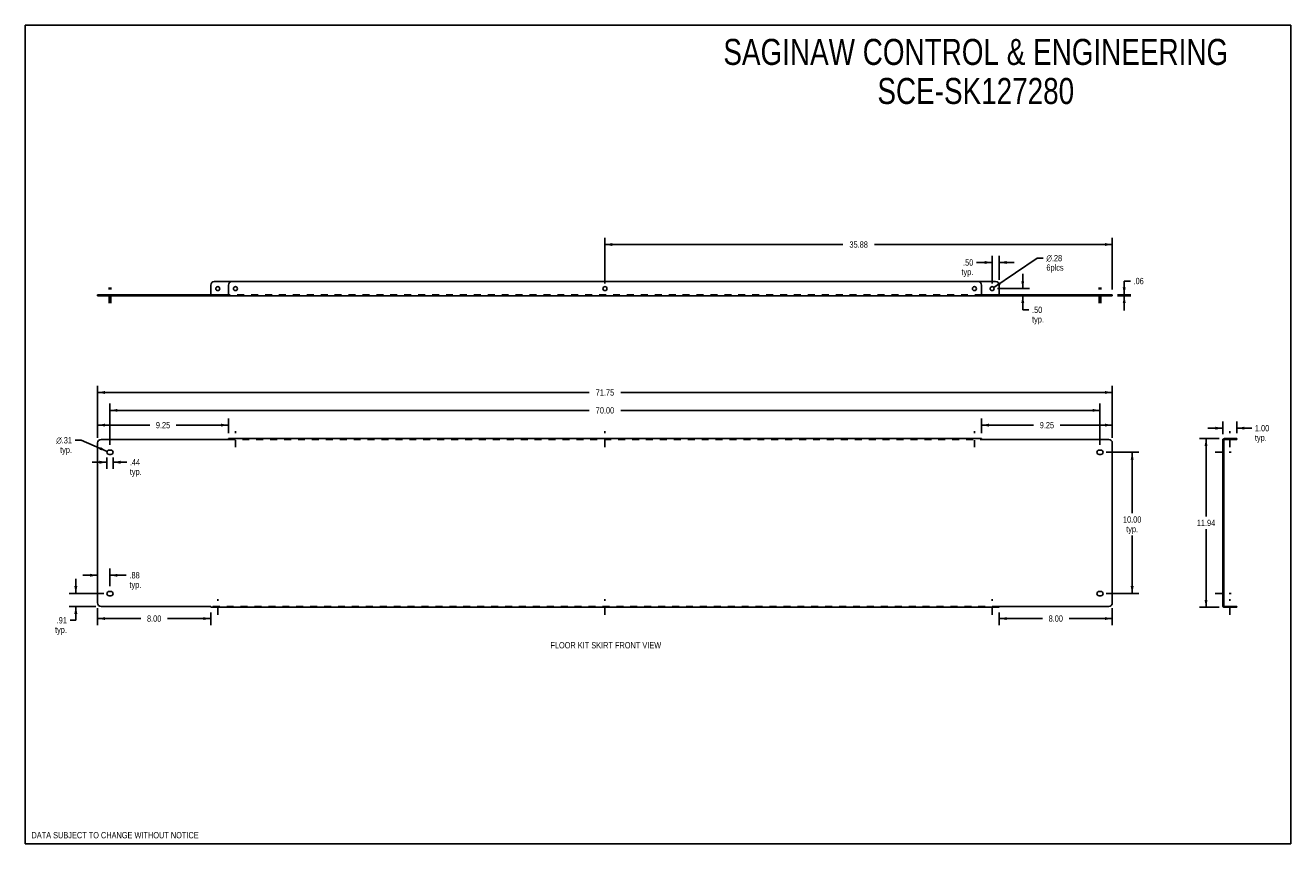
# Model space of a CAD drawing. Header units: inches. Extents: x 0 to 89.5, y 0 to 57.9.
import ezdxf

# ---------------------------------------------------------------- set-up
doc = ezdxf.new("R2010")
doc.units = ezdxf.units.IN
doc.header["$LTSCALE"] = 4.921053
doc.header["$MEASUREMENT"] = 0
doc.linetypes.add('DASHED', pattern=[0.2, 0.1, -0.1])
doc.linetypes.add('HIDDEN', pattern=[0.2, 0.1, -0.1])
doc.layers.get('0').update_dxf_attribs({"linetype": 'CONTINUOUS'})
for name, color, linetype in [('02___PRT_ALL_AXES', 7, 'CONTINUOUS'), ('DEFAULT_2', 8, 'HIDDEN'), ('DIMENSIONS', 7, 'CONTINUOUS')]:
    doc.layers.add(name, color=color, linetype=linetype)
doc.styles.get("Standard").update_dxf_attribs({"font": 'txt', "width": 0.8})
doc.styles.add('TEXTSTYLE_1', font='gdt', dxfattribs={"width": 0.8})
doc.dimstyles.new('DIMSTYLE_1', dxfattribs={"dimtxt": 0.447368, "dimasz": 0.526316, "dimexe": 0.09, "dimexo": 0.07, "dimgap": 0.0425, "dimtad": 0, "dimtih": 1, "dimtoh": 1, "dimzin": 4, "dimdsep": 46, "dimtxsty": 'Standard', "dimblk": '_FILLED', "dimblk1": '_FILLED', "dimblk2": '_FILLED', "dimcen": 0.09, "dimadec": 0, "dimazin": 0, "dimtfac": 1, "dimtofl": 0, "dimtmove": 0, "dimatfit": 3, "dimldrblk": '_FILLED', "dimfxl": 0, "dimtolj": 1, "dimtzin": 4, "dimarcsym": 0})
doc.dimstyles.new('DIMSTYLE_2', dxfattribs={"dimtxt": 0.447368, "dimasz": 0.526316, "dimexe": 0.09, "dimexo": 0.07, "dimgap": 0.09, "dimtad": 0, "dimtih": 1, "dimtoh": 1, "dimzin": 4, "dimdsep": 46, "dimtxsty": 'Standard', "dimblk": '_FILLED', "dimblk1": '_FILLED', "dimblk2": '_FILLED', "dimcen": 0.09, "dimadec": 0, "dimazin": 0, "dimtfac": 1, "dimtofl": 0, "dimtmove": 0, "dimatfit": 3, "dimldrblk": '_FILLED', "dimfxl": 0, "dimtolj": 1, "dimtzin": 4, "dimarcsym": 0})

# ---------------------------------------------------------------- blocks, each defined once
blk = doc.blocks.new('_FILLED')
at = {"color": 0, "linetype": 'ByBlock'}
blk.add_solid([(0, 0), (-1, 0.2), (-1, -0.2)], dxfattribs=at)
blk = doc.blocks.new('*D1')
at = {"layer": 'DIMENSIONS', "color": 2, "linetype": 'Continuous'}
for p, q in [((5.112, 28.72), (5.112, 32.395)), ((76.862, 28.72), (76.862, 32.395)), ((5.112, 31.921), (39.869, 31.921)), ((76.862, 31.921), (42.106, 31.921))]:
    blk.add_line(p, q, dxfattribs=at)
at = {"layer": 'DIMENSIONS', "color": 2, "linetype": 'Continuous', "xscale": 0.5263157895, "yscale": 0.5263157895, "zscale": 0.5263157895, "rotation": 180}
blk.add_blockref('_FILLED', (5.112, 31.921), dxfattribs=at)
at = {"layer": 'DIMENSIONS', "color": 2, "linetype": 'Continuous', "xscale": 0.5263157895, "yscale": 0.5263157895, "zscale": 0.5263157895}
blk.add_blockref('_FILLED', (76.862, 31.921), dxfattribs=at)
at = {"layer": 'DIMENSIONS', "color": 2, "linetype": 'Continuous', "insert": (40.987, 32.145), "char_height": 0.4474, "width": 1.78947, "attachment_point": 2, "line_spacing_factor": 0.9}
blk.add_mtext('71.75', dxfattribs=at)
blk = doc.blocks.new('*D2')
at = {"layer": 'DIMENSIONS', "color": 2, "linetype": 'Continuous'}
for p, q in [((84.427, 28.661), (83.014, 28.661)), ((83.488, 28.661), (83.488, 23.14)), ((83.488, 16.724), (83.488, 22.245)), ((84.427, 16.724), (83.014, 16.724))]:
    blk.add_line(p, q, dxfattribs=at)
at = {"layer": 'DIMENSIONS', "color": 2, "linetype": 'Continuous', "xscale": 0.5263157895, "yscale": 0.5263157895, "zscale": 0.5263157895}
for p, rotation in [((83.488, 28.661), 90), ((83.488, 16.724), 270)]:
    blk.add_blockref('_FILLED', p, dxfattribs=dict(at, rotation=rotation))
at = {"layer": 'DIMENSIONS', "color": 2, "linetype": 'Continuous', "insert": (83.488, 22.916), "char_height": 0.4474, "width": 1.78947, "attachment_point": 2, "line_spacing_factor": 0.9}
blk.add_mtext('11.94', dxfattribs=at)
blk = doc.blocks.new('*D3')
at = {"layer": 'DIMENSIONS', "color": 2, "linetype": 'Continuous'}
for p, q in [((67.612, 29.03), (67.612, 30.085)), ((67.612, 29.612), (71.298, 29.612)), ((76.862, 29.612), (73.177, 29.612)), ((76.862, 28.72), (76.862, 30.085))]:
    blk.add_line(p, q, dxfattribs=at)
at = {"layer": 'DIMENSIONS', "color": 2, "linetype": 'Continuous', "xscale": 0.5263157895, "yscale": 0.5263157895, "zscale": 0.5263157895, "rotation": 180}
blk.add_blockref('_FILLED', (67.612, 29.612), dxfattribs=at)
at = {"layer": 'DIMENSIONS', "color": 2, "linetype": 'Continuous', "xscale": 0.5263157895, "yscale": 0.5263157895, "zscale": 0.5263157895}
blk.add_blockref('_FILLED', (76.862, 29.612), dxfattribs=at)
at = {"layer": 'DIMENSIONS', "color": 2, "linetype": 'Continuous', "insert": (72.237, 29.835), "char_height": 0.4474, "width": 1.43158, "attachment_point": 2, "line_spacing_factor": 0.9}
blk.add_mtext('9.25', dxfattribs=at)
blk = doc.blocks.new('*D4')
at = {"layer": 'DIMENSIONS', "color": 2, "linetype": 'Continuous'}
for p, q in [((5.112, 28.72), (5.112, 30.085)), ((5.112, 29.612), (8.798, 29.612)), ((14.362, 29.612), (10.677, 29.612)), ((14.362, 29.03), (14.362, 30.085))]:
    blk.add_line(p, q, dxfattribs=at)
at = {"layer": 'DIMENSIONS', "color": 2, "linetype": 'Continuous', "xscale": 0.5263157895, "yscale": 0.5263157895, "zscale": 0.5263157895, "rotation": 180}
blk.add_blockref('_FILLED', (5.112, 29.612), dxfattribs=at)
at = {"layer": 'DIMENSIONS', "color": 2, "linetype": 'Continuous', "xscale": 0.5263157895, "yscale": 0.5263157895, "zscale": 0.5263157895}
blk.add_blockref('_FILLED', (14.362, 29.612), dxfattribs=at)
at = {"layer": 'DIMENSIONS', "color": 2, "linetype": 'Continuous', "insert": (9.737, 29.835), "char_height": 0.4474, "width": 1.43158, "attachment_point": 2, "line_spacing_factor": 0.9}
blk.add_mtext('9.25', dxfattribs=at)
blk = doc.blocks.new('*D5')
at = {"layer": 'DIMENSIONS', "color": 2, "linetype": 'Continuous'}
for p, q in [((5.112, 16.665), (5.112, 15.452)), ((13.112, 16.355), (13.112, 15.452)), ((5.112, 15.926), (8.173, 15.926)), ((13.112, 15.926), (10.052, 15.926))]:
    blk.add_line(p, q, dxfattribs=at)
at = {"layer": 'DIMENSIONS', "color": 2, "linetype": 'Continuous', "xscale": 0.5263157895, "yscale": 0.5263157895, "zscale": 0.5263157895, "rotation": 180}
blk.add_blockref('_FILLED', (5.112, 15.926), dxfattribs=at)
at = {"layer": 'DIMENSIONS', "color": 2, "linetype": 'Continuous', "xscale": 0.5263157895, "yscale": 0.5263157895, "zscale": 0.5263157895}
blk.add_blockref('_FILLED', (13.112, 15.926), dxfattribs=at)
at = {"layer": 'DIMENSIONS', "color": 2, "linetype": 'Continuous', "insert": (9.112, 16.149), "char_height": 0.4474, "width": 1.43158, "attachment_point": 2, "line_spacing_factor": 0.9}
blk.add_mtext('8.00', dxfattribs=at)
blk = doc.blocks.new('*D6')
at = {"layer": 'DIMENSIONS', "color": 2, "linetype": 'Continuous'}
for p, q in [((68.862, 16.355), (68.862, 15.452)), ((76.862, 16.665), (76.862, 15.452)), ((68.862, 15.926), (71.923, 15.926)), ((76.862, 15.926), (73.802, 15.926))]:
    blk.add_line(p, q, dxfattribs=at)
at = {"layer": 'DIMENSIONS', "color": 2, "linetype": 'Continuous', "xscale": 0.5263157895, "yscale": 0.5263157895, "zscale": 0.5263157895, "rotation": 180}
blk.add_blockref('_FILLED', (68.862, 15.926), dxfattribs=at)
at = {"layer": 'DIMENSIONS', "color": 2, "linetype": 'Continuous', "xscale": 0.5263157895, "yscale": 0.5263157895, "zscale": 0.5263157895}
blk.add_blockref('_FILLED', (76.862, 15.926), dxfattribs=at)
at = {"layer": 'DIMENSIONS', "color": 2, "linetype": 'Continuous', "insert": (72.862, 16.149), "char_height": 0.4474, "width": 1.43158, "attachment_point": 2, "line_spacing_factor": 0.9}
blk.add_mtext('8.00', dxfattribs=at)
blk = doc.blocks.new('*D7')
at = {"layer": 'DIMENSIONS', "color": 2, "linetype": 'Continuous'}
for p, q in [((84.676, 28.97), (84.676, 29.869)), ((85.676, 29.03), (85.676, 29.869)), ((84.676, 29.395), (83.623, 29.395)), ((85.676, 29.395), (86.721, 29.395))]:
    blk.add_line(p, q, dxfattribs=at)
at = {"layer": 'DIMENSIONS', "color": 2, "linetype": 'Continuous', "xscale": 0.5263157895, "yscale": 0.5263157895, "zscale": 0.5263157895}
blk.add_blockref('_FILLED', (84.676, 29.395), dxfattribs=at)
at = {"layer": 'DIMENSIONS', "color": 2, "linetype": 'Continuous', "xscale": 0.5263157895, "yscale": 0.5263157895, "zscale": 0.5263157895, "rotation": 180}
blk.add_blockref('_FILLED', (85.676, 29.395), dxfattribs=at)
at = {"layer": 'DIMENSIONS', "color": 2, "linetype": 'Continuous', "insert": (86.945, 29.619), "char_height": 0.4474, "width": 1.43158, "attachment_point": 1, "line_spacing_factor": 0.9}
blk.add_mtext('1.00\\Ptyp.', dxfattribs=at)
blk = doc.blocks.new('*D8')
at = {"layer": 'DIMENSIONS', "color": 2, "linetype": 'Continuous'}
for p, q in [((76.418, 27.693), (78.738, 27.693)), ((78.264, 27.693), (78.264, 23.38)), ((78.264, 17.693), (78.264, 21.814)), ((76.418, 17.693), (78.738, 17.693))]:
    blk.add_line(p, q, dxfattribs=at)
at = {"layer": 'DIMENSIONS', "color": 2, "linetype": 'Continuous', "xscale": 0.5263157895, "yscale": 0.5263157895, "zscale": 0.5263157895}
for p, rotation in [((78.264, 27.693), 90), ((78.264, 17.693), 270)]:
    blk.add_blockref('_FILLED', p, dxfattribs=dict(at, rotation=rotation))
at = {"layer": 'DIMENSIONS', "color": 2, "linetype": 'Continuous', "insert": (78.264, 23.156), "char_height": 0.4474, "width": 1.78947, "attachment_point": 2, "line_spacing_factor": 0.9}
blk.add_mtext('10.00\\Ptyp.', dxfattribs=at)
blk = doc.blocks.new('*D9')
at = {"color": 2, "linetype": 'Continuous'}
for p, q in [((3.573, 17.693), (3.573, 18.745)), ((5.557, 17.693), (3.1, 17.693)), ((4.994, 16.784), (3.1, 16.784)), ((3.573, 16.784), (3.573, 15.803)), ((3.573, 15.803), (3.164, 15.803))]:
    blk.add_line(p, q, dxfattribs=at)
at = {"color": 2, "linetype": 'Continuous', "xscale": 0.5263157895, "yscale": 0.5263157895, "zscale": 0.5263157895}
for p, rotation in [((3.573, 17.693), 270), ((3.573, 16.784), 90)]:
    blk.add_blockref('_FILLED', p, dxfattribs=dict(at, rotation=rotation))
at = {"color": 2, "linetype": 'Continuous', "insert": (2.94, 16.027), "char_height": 0.4474, "width": 1.43158, "attachment_point": 3, "line_spacing_factor": 0.9}
blk.add_mtext('.91\\Ptyp.', dxfattribs=at)
blk = doc.blocks.new('*D10')
at = {"color": 2, "linetype": 'Continuous'}
for p, q in [((5.112, 18.989), (4.06, 18.989)), ((5.987, 18.217), (5.987, 19.463)), ((5.987, 18.989), (7.14, 18.989))]:
    blk.add_line(p, q, dxfattribs=at)
at = {"color": 2, "linetype": 'Continuous', "xscale": 0.5263157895, "yscale": 0.5263157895, "zscale": 0.5263157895}
blk.add_blockref('_FILLED', (5.112, 18.989), dxfattribs=at)
at = {"color": 2, "linetype": 'Continuous', "xscale": 0.5263157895, "yscale": 0.5263157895, "zscale": 0.5263157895, "rotation": 180}
blk.add_blockref('_FILLED', (5.987, 18.989), dxfattribs=at)
at = {"color": 2, "linetype": 'Continuous', "insert": (7.364, 19.213), "char_height": 0.4474, "width": 1.43158, "attachment_point": 1, "line_spacing_factor": 0.9}
blk.add_mtext('.88\\Ptyp.', dxfattribs=at)
blk = doc.blocks.new('*D11')
at = {"color": 2, "linetype": 'Continuous'}
for p, q in [((5.769, 26.985), (4.716, 26.985)), ((5.769, 27.324), (5.769, 26.512)), ((6.206, 27.324), (6.206, 26.512)), ((6.206, 26.985), (7.168, 26.985))]:
    blk.add_line(p, q, dxfattribs=at)
at = {"color": 2, "linetype": 'Continuous', "xscale": 0.5263157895, "yscale": 0.5263157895, "zscale": 0.5263157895}
blk.add_blockref('_FILLED', (5.769, 26.985), dxfattribs=at)
at = {"color": 2, "linetype": 'Continuous', "xscale": 0.5263157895, "yscale": 0.5263157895, "zscale": 0.5263157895, "rotation": 180}
blk.add_blockref('_FILLED', (6.206, 26.985), dxfattribs=at)
at = {"color": 2, "linetype": 'Continuous', "insert": (7.392, 27.209), "char_height": 0.4474, "width": 1.43158, "attachment_point": 1, "line_spacing_factor": 0.9}
blk.add_mtext('.44\\Ptyp.', dxfattribs=at)
blk = doc.blocks.new('*D12')
at = {"color": 2, "linetype": 'Continuous'}
for p, q in [((3.957, 28.537), (3.523, 28.537)), ((5.781, 27.754), (3.957, 28.537))]:
    blk.add_line(p, q, dxfattribs=at)
at = {"color": 2, "linetype": 'Continuous', "xscale": 0.5263157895, "yscale": 0.5263157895, "zscale": 0.5263157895, "rotation": 336.7778791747}
blk.add_blockref('_FILLED', (5.781, 27.754), dxfattribs=at)
at = {"color": 2, "linetype": 'Continuous', "insert": (3.299, 28.761), "char_height": 0.44737, "width": 1.67018, "attachment_point": 3, "line_spacing_factor": 0.9, "style": 'TEXTSTYLE_1'}
blk.add_mtext('{\\Fgdt;n}\\Ftxt;.31\\Ptyp.', dxfattribs=at)
blk = doc.blocks.new('*D13')
at = {"color": 2, "linetype": 'Continuous'}
for p, q in [((70.527, 39.267), (70.527, 40.319)), ((68.731, 39.267), (71.001, 39.267)), ((70.527, 38.767), (70.527, 37.766)), ((70.527, 37.766), (70.961, 37.766))]:
    blk.add_line(p, q, dxfattribs=at)
at = {"color": 2, "linetype": 'Continuous', "xscale": 0.5263157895, "yscale": 0.5263157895, "zscale": 0.5263157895}
for p, rotation in [((70.527, 39.267), 270), ((70.527, 38.767), 90)]:
    blk.add_blockref('_FILLED', p, dxfattribs=dict(at, rotation=rotation))
at = {"color": 2, "linetype": 'Continuous', "insert": (71.185, 37.989), "char_height": 0.4474, "width": 1.43158, "attachment_point": 1, "line_spacing_factor": 0.9}
blk.add_mtext('.50\\Ptyp.', dxfattribs=at)
blk = doc.blocks.new('*D14')
at = {"color": 2, "linetype": 'Continuous'}
for p, q in [((68.362, 39.635), (68.362, 41.59)), ((68.862, 39.885), (68.862, 41.59)), ((68.362, 41.116), (67.255, 41.116)), ((68.862, 41.116), (69.915, 41.116))]:
    blk.add_line(p, q, dxfattribs=at)
at = {"color": 2, "linetype": 'Continuous', "xscale": 0.5263157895, "yscale": 0.5263157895, "zscale": 0.5263157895}
blk.add_blockref('_FILLED', (68.362, 41.116), dxfattribs=at)
at = {"color": 2, "linetype": 'Continuous', "xscale": 0.5263157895, "yscale": 0.5263157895, "zscale": 0.5263157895, "rotation": 180}
blk.add_blockref('_FILLED', (68.862, 41.116), dxfattribs=at)
at = {"color": 2, "linetype": 'Continuous', "insert": (67.031, 41.34), "char_height": 0.4474, "width": 1.43158, "attachment_point": 3, "line_spacing_factor": 0.9}
blk.add_mtext('.50\\Ptyp.', dxfattribs=at)
blk = doc.blocks.new('*D15')
at = {"color": 2, "linetype": 'Continuous'}
for p, q in [((68.479, 39.346), (71.543, 41.427)), ((71.543, 41.427), (71.977, 41.427))]:
    blk.add_line(p, q, dxfattribs=at)
at = {"color": 2, "linetype": 'Continuous', "xscale": 0.5263157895, "yscale": 0.5263157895, "zscale": 0.5263157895, "rotation": 214.1840486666}
blk.add_blockref('_FILLED', (68.479, 39.346), dxfattribs=at)
at = {"color": 2, "linetype": 'Continuous', "insert": (72.201, 41.65), "char_height": 0.44737, "width": 1.78947, "attachment_point": 1, "line_spacing_factor": 0.9, "style": 'TEXTSTYLE_1'}
blk.add_mtext('{\\Fgdt;n}\\Ftxt;.28\\P6plcs', dxfattribs=at)
blk = doc.blocks.new('*D16')
at = {"color": 2, "linetype": 'Continuous'}
for p, q in [((77.703, 38.827), (77.703, 39.804)), ((77.703, 39.804), (78.137, 39.804)), ((77.231, 38.827), (78.177, 38.827)), ((77.231, 38.767), (78.177, 38.767)), ((77.703, 38.767), (77.703, 37.714))]:
    blk.add_line(p, q, dxfattribs=at)
at = {"color": 2, "linetype": 'Continuous', "xscale": 0.5263157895, "yscale": 0.5263157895, "zscale": 0.5263157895}
for p, rotation in [((77.703, 38.827), 270), ((77.703, 38.767), 90)]:
    blk.add_blockref('_FILLED', p, dxfattribs=dict(at, rotation=rotation))
at = {"color": 2, "linetype": 'Continuous', "insert": (78.361, 40.028), "char_height": 0.4474, "width": 1.07368, "attachment_point": 1, "line_spacing_factor": 0.9}
blk.add_mtext('.06', dxfattribs=at)
blk = doc.blocks.new('*D17')
at = {"color": 2, "linetype": 'Continuous'}
for p, q in [((5.987, 28.217), (5.987, 31.13)), ((5.987, 30.656), (39.869, 30.656)), ((75.987, 30.656), (42.106, 30.656)), ((75.987, 28.217), (75.987, 31.13))]:
    blk.add_line(p, q, dxfattribs=at)
at = {"color": 2, "linetype": 'Continuous', "xscale": 0.5263157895, "yscale": 0.5263157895, "zscale": 0.5263157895, "rotation": 180}
blk.add_blockref('_FILLED', (5.987, 30.656), dxfattribs=at)
at = {"color": 2, "linetype": 'Continuous', "xscale": 0.5263157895, "yscale": 0.5263157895, "zscale": 0.5263157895}
blk.add_blockref('_FILLED', (75.987, 30.656), dxfattribs=at)
at = {"color": 2, "linetype": 'Continuous', "insert": (40.987, 30.88), "char_height": 0.4474, "width": 1.78947, "attachment_point": 2, "line_spacing_factor": 0.9}
blk.add_mtext('70.00', dxfattribs=at)
blk = doc.blocks.new('*D18')
at = {"color": 2, "linetype": 'Continuous'}
for p, q in [((40.987, 39.635), (40.987, 42.859)), ((40.987, 42.386), (57.807, 42.386)), ((76.862, 42.386), (60.043, 42.386)), ((76.862, 39.195), (76.862, 42.859))]:
    blk.add_line(p, q, dxfattribs=at)
at = {"color": 2, "linetype": 'Continuous', "xscale": 0.5263157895, "yscale": 0.5263157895, "zscale": 0.5263157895, "rotation": 180}
blk.add_blockref('_FILLED', (40.987, 42.386), dxfattribs=at)
at = {"color": 2, "linetype": 'Continuous', "xscale": 0.5263157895, "yscale": 0.5263157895, "zscale": 0.5263157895}
blk.add_blockref('_FILLED', (76.862, 42.386), dxfattribs=at)
at = {"color": 2, "linetype": 'Continuous', "insert": (58.925, 42.609), "char_height": 0.4474, "width": 1.78947, "attachment_point": 2, "line_spacing_factor": 0.9}
blk.add_mtext('35.88', dxfattribs=at)

msp = doc.modelspace()

# ---------------------------------------------------------------- linework, layer by layer
at = {"color": 7, "linetype": 'Continuous'}
for p, q in [((0, 0), (0, 57.895)), ((0, 57.895), (89.474, 57.895)), ((89.474, 0), (89.474, 57.895)), ((13.112, 38.827), (13.112, 39.517)), ((13.362, 39.767), (14.612, 39.767)), ((67.362, 39.767), (68.612, 39.767)), ((68.862, 38.827), (68.862, 39.517)), ((5.112, 38.827), (5.112, 38.767)), ((5.112, 38.827), (14.336, 38.827)), ((14.336, 38.827), (14.336, 38.767)), ((67.639, 38.827), (76.862, 38.827)), ((67.639, 38.827), (67.639, 38.767)), ((76.862, 38.827), (76.862, 38.767)), ((85.676, 28.601), (85.676, 28.661)), ((14.362, 28.62), (14.362, 28.601)), ((67.612, 28.62), (67.612, 28.601)), ((84.736, 28.601), (84.676, 28.601)), ((84.705, 28.62), (84.715, 28.611)), ((84.736, 16.784), (84.736, 28.601)), ((84.741, 28.589), (84.75, 28.58)), ((84.796, 28.601), (85.676, 28.601)), ((13.112, 16.765), (13.112, 16.784)), ((68.862, 16.765), (68.862, 16.784)), ((84.736, 16.784), (84.676, 16.784)), ((84.705, 16.765), (84.715, 16.774)), ((84.741, 16.796), (84.75, 16.805)), ((84.796, 16.784), (85.676, 16.784)), ((85.676, 16.784), (85.676, 16.724)), ((0, 0), (89.474, 0))]:
    msp.add_line(p, q, dxfattribs=at)
at = {"color": 3, "linetype": 'Continuous'}
for p, q in [((14.362, 39.517), (14.362, 38.796)), ((67.362, 39.767), (14.612, 39.767)), ((67.612, 38.796), (67.612, 39.517)), ((14.336, 38.767), (5.112, 38.767)), ((14.347, 38.767), (67.628, 38.767)), ((76.862, 38.767), (67.639, 38.767)), ((14.362, 28.661), (14.362, 28.62)), ((14.362, 28.661), (67.612, 28.661)), ((67.612, 28.661), (67.612, 28.62)), ((84.796, 28.661), (85.676, 28.661)), ((5.112, 28.351), (5.112, 17.034)), ((14.336, 28.601), (5.362, 28.601)), ((76.612, 28.601), (67.639, 28.601)), ((76.862, 17.034), (76.862, 28.351)), ((84.676, 16.784), (84.676, 28.601)), ((5.362, 16.784), (13.086, 16.784)), ((13.112, 16.724), (13.112, 16.765)), ((68.862, 16.724), (13.112, 16.724)), ((68.862, 16.724), (68.862, 16.765)), ((68.889, 16.784), (76.612, 16.784)), ((85.676, 16.724), (84.796, 16.724))]:
    msp.add_line(p, q, dxfattribs=at)
at = {"color": 7, "linetype": 'Continuous'}
for points in [[(13.112, 38.841), (13.108, 38.841), (13.105, 38.84), (13.102, 38.838), (13.099, 38.835), (13.096, 38.832), (13.093, 38.829), (13.09, 38.827), (13.086, 38.827)], [(14.362, 38.841), (14.358, 38.841), (14.355, 38.84), (14.352, 38.838), (14.349, 38.835), (14.346, 38.832), (14.343, 38.829), (14.34, 38.827), (14.336, 38.827)], [(67.612, 38.841), (67.617, 38.841), (67.62, 38.84), (67.623, 38.838), (67.626, 38.835), (67.629, 38.832), (67.632, 38.829), (67.635, 38.827), (67.639, 38.827)], [(68.862, 38.841), (68.867, 38.841), (68.87, 38.84), (68.873, 38.838), (68.876, 38.835), (68.879, 38.832), (68.882, 38.829), (68.885, 38.827), (68.889, 38.827)]]:
    msp.add_lwpolyline(points, dxfattribs=at)
at = {"color": 3, "linetype": 'Continuous'}
for points in [[(14.362, 38.796), (14.359, 38.792), (14.356, 38.787), (14.353, 38.782), (14.35, 38.778), (14.347, 38.773), (14.344, 38.77), (14.34, 38.768), (14.336, 38.767)], [(67.612, 38.796), (67.616, 38.792), (67.619, 38.787), (67.622, 38.782), (67.625, 38.778), (67.628, 38.773), (67.631, 38.77), (67.635, 38.768), (67.639, 38.767)], [(14.344, 28.606), (14.34, 28.604), (14.336, 28.601)], [(14.362, 28.62), (14.359, 28.616), (14.356, 28.614), (14.353, 28.612), (14.35, 28.61), (14.344, 28.606)], [(67.612, 28.62), (67.616, 28.616), (67.619, 28.614), (67.622, 28.612), (67.625, 28.61)], [(67.625, 28.61), (67.631, 28.606), (67.635, 28.604), (67.639, 28.601)], [(84.705, 28.62), (84.701, 28.616), (84.696, 28.614), (84.691, 28.612), (84.686, 28.61), (84.682, 28.608), (84.679, 28.606), (84.676, 28.604), (84.676, 28.601)], [(13.1, 16.775), (13.094, 16.779), (13.09, 16.781), (13.086, 16.784)], [(13.112, 16.765), (13.109, 16.769), (13.106, 16.771), (13.103, 16.773), (13.1, 16.775)], [(68.862, 16.765), (68.866, 16.769), (68.869, 16.771), (68.872, 16.773), (68.875, 16.775), (68.881, 16.779)], [(68.881, 16.779), (68.885, 16.781), (68.889, 16.784)], [(84.705, 16.765), (84.701, 16.769), (84.696, 16.771), (84.691, 16.773), (84.686, 16.775), (84.682, 16.777), (84.679, 16.779), (84.676, 16.781), (84.676, 16.784)]]:
    msp.add_lwpolyline(points, dxfattribs=at)
at = {"color": 7, "linetype": 'Continuous'}
for centre, radius, start, end in [((13.362, 39.517), 0.25, 90, 180), ((68.612, 39.517), 0.25, 0, 90), ((84.796, 28.541), 0.06, 90, 139.26429), ((84.796, 16.844), 0.06, 220.73571, 270)]:
    msp.add_arc(centre, radius, start, end, dxfattribs=at)
at = {"color": 3, "linetype": 'Continuous'}
for centre, radius, start, end in [((14.612, 39.517), 0.25, 90, 180), ((67.362, 39.517), 0.25, 0, 90), ((84.796, 28.541), 0.12, 90, 139.26429), ((5.362, 28.351), 0.25, 90, 180), ((76.612, 28.351), 0.25, 0, 90), ((5.362, 17.034), 0.25, 180, 270), ((76.612, 17.034), 0.25, 270, 360), ((84.796, 16.844), 0.12, 220.73571, 270)]:
    msp.add_arc(centre, radius, start, end, dxfattribs=at)
at = {"layer": '02___PRT_ALL_AXES', "color": 8, "linetype": 'HIDDEN'}
for p, q in [((5.769, 38.827), (5.769, 38.767)), ((5.769, 38.827), (6.206, 38.827)), ((5.769, 38.767), (6.206, 38.767)), ((6.206, 38.827), (6.206, 38.767)), ((75.769, 38.827), (76.206, 38.827)), ((75.769, 38.827), (75.769, 38.767)), ((75.769, 38.767), (76.206, 38.767)), ((76.206, 38.827), (76.206, 38.767)), ((85.035, 28.601), (85.035, 28.661)), ((85.316, 28.661), (85.035, 28.661)), ((85.316, 28.601), (85.316, 28.661)), ((84.676, 27.849), (84.676, 27.536)), ((84.736, 27.849), (84.676, 27.849)), ((84.736, 27.849), (84.736, 27.536)), ((85.316, 28.601), (85.035, 28.601)), ((84.736, 27.536), (84.676, 27.536)), ((84.736, 17.849), (84.676, 17.849)), ((84.676, 17.849), (84.676, 17.536)), ((84.736, 17.536), (84.676, 17.536)), ((84.736, 17.849), (84.736, 17.536)), ((85.316, 16.784), (85.035, 16.784)), ((85.035, 16.724), (85.035, 16.784)), ((85.316, 16.724), (85.035, 16.724)), ((85.316, 16.724), (85.316, 16.784))]:
    msp.add_line(p, q, dxfattribs=at)
at = {"layer": '02___PRT_ALL_AXES', "color": 2, "linetype": 'DASHED'}
for p, q in [((5.925, 38.228), (5.925, 39.353)), ((6.05, 38.228), (6.05, 39.353)), ((75.925, 38.228), (75.925, 39.353)), ((76.05, 38.228), (76.05, 39.353)), ((14.862, 28.062), (14.862, 29.188)), ((40.987, 28.062), (40.987, 29.188)), ((67.112, 28.062), (67.112, 29.188)), ((85.176, 28.062), (85.176, 29.188)), ((84.136, 27.693), (85.262, 27.693)), ((13.612, 16.185), (13.612, 17.31)), ((40.987, 16.185), (40.987, 17.31)), ((68.362, 16.185), (68.362, 17.31)), ((84.136, 17.693), (85.262, 17.693)), ((85.176, 16.185), (85.176, 17.31))]:
    msp.add_line(p, q, dxfattribs=at)
at = {"layer": '02___PRT_ALL_AXES', "color": 3, "linetype": 'Continuous'}
for p, q in [((5.925, 27.849), (6.05, 27.849)), ((75.925, 27.849), (76.05, 27.849)), ((6.05, 27.536), (5.925, 27.536)), ((76.05, 27.536), (75.925, 27.536)), ((5.925, 17.849), (6.05, 17.849)), ((6.05, 17.536), (5.925, 17.536)), ((75.925, 17.849), (76.05, 17.849)), ((76.05, 17.536), (75.925, 17.536))]:
    msp.add_line(p, q, dxfattribs=at)
at = {"layer": '02___PRT_ALL_AXES', "color": 7, "linetype": 'Continuous'}
for centre in [(13.612, 39.267), (68.362, 39.267)]:
    msp.add_circle(centre, 0.141, dxfattribs=at)
at = {"layer": '02___PRT_ALL_AXES', "color": 3, "linetype": 'Continuous'}
for centre in [(14.862, 39.267), (40.987, 39.267), (67.112, 39.267)]:
    msp.add_circle(centre, 0.141, dxfattribs=at)
for centre, start, end in [((5.925, 27.693), 90, 270), ((6.05, 27.693), 270, 90), ((75.925, 27.693), 90, 270), ((76.05, 27.693), 270, 90), ((5.925, 17.693), 90, 270), ((6.05, 17.693), 270, 90), ((75.925, 17.693), 90, 270), ((76.05, 17.693), 270, 90)]:
    msp.add_arc(centre, 0.156, start, end, dxfattribs=at)
at = {"layer": 'DEFAULT_2', "color": 8, "linetype": 'HIDDEN'}
for p, q in [((13.086, 38.827), (13.086, 38.767)), ((13.112, 38.796), (13.112, 38.827)), ((67.639, 38.827), (14.336, 38.827)), ((14.347, 38.767), (14.336, 38.767)), ((67.639, 38.767), (67.628, 38.767)), ((68.862, 38.796), (68.862, 38.827)), ((68.889, 38.827), (68.889, 38.767)), ((14.362, 28.601), (67.612, 28.601)), ((84.715, 28.611), (84.741, 28.589)), ((68.862, 16.784), (13.112, 16.784)), ((84.715, 16.774), (84.741, 16.796))]:
    msp.add_line(p, q, dxfattribs=at)
for points in [[(13.112, 38.796), (13.109, 38.792), (13.106, 38.787), (13.103, 38.782), (13.1, 38.778), (13.097, 38.773), (13.094, 38.77), (13.09, 38.768), (13.086, 38.767)], [(13.095, 38.767), (13.094, 38.767), (13.092, 38.767), (13.09, 38.767), (13.088, 38.767), (13.086, 38.768)], [(14.345, 38.767), (14.344, 38.767), (14.342, 38.767), (14.34, 38.767), (14.338, 38.767), (14.336, 38.768)], [(67.639, 38.768), (67.634, 38.767), (67.63, 38.767)], [(68.862, 38.796), (68.866, 38.792), (68.869, 38.787), (68.872, 38.782), (68.875, 38.778), (68.878, 38.773), (68.881, 38.77), (68.885, 38.768), (68.889, 38.767)], [(68.889, 38.768), (68.884, 38.767), (68.88, 38.767)], [(84.707, 28.601), (84.706, 28.601), (84.706, 28.601)], [(84.706, 28.601), (84.706, 28.601), (84.71, 28.601), (84.714, 28.6), (84.718, 28.598), (84.721, 28.597), (84.726, 28.596), (84.729, 28.594), (84.733, 28.592), (84.737, 28.59), (84.739, 28.589)], [(84.75, 28.58), (84.75, 28.582), (84.749, 28.583), (84.746, 28.586), (84.744, 28.589), (84.741, 28.592), (84.738, 28.595), (84.736, 28.598), (84.736, 28.601)], [(84.739, 28.589), (84.74, 28.589), (84.742, 28.587), (84.742, 28.588), (84.741, 28.589)], [(84.711, 16.785), (84.71, 16.784), (84.706, 16.784), (84.706, 16.784), (84.707, 16.784)], [(84.707, 16.784), (84.711, 16.784), (84.715, 16.783)], [(84.742, 16.798), (84.742, 16.798), (84.74, 16.797), (84.737, 16.795), (84.733, 16.793), (84.729, 16.791), (84.726, 16.789), (84.721, 16.788), (84.718, 16.787), (84.714, 16.785), (84.711, 16.785)], [(84.75, 16.805), (84.75, 16.803), (84.749, 16.802), (84.746, 16.799), (84.744, 16.797), (84.741, 16.794), (84.738, 16.79), (84.736, 16.787), (84.736, 16.784)], [(84.741, 16.796), (84.742, 16.797), (84.742, 16.798)]]:
    msp.add_lwpolyline(points, dxfattribs=at)
for centre, radius, start, end in [((84.796, 28.541), 0.12, 139.26429, 180), ((84.796, 28.541), 0.06, 139.26429, 180), ((84.796, 16.844), 0.12, 180, 220.73571), ((84.796, 16.844), 0.06, 180, 220.73571)]:
    msp.add_arc(centre, radius, start, end, dxfattribs=at)

# ---------------------------------------------------------------- texts
at = {"color": 2, "linetype": 'Continuous', "insert": (0.437, 0.827), "char_height": 0.44737, "width": 13.24211, "attachment_point": 1, "line_spacing_factor": 0.9}
msp.add_mtext('DATA SUBJECT TO CHANGE WITHOUT NOTICE', dxfattribs=at)
at = {"layer": 'DIMENSIONS', "color": 2, "linetype": 'Continuous', "attachment_point": 2, "line_spacing_factor": 0.9}
for s, insert, char_height, width in [('SAGINAW CONTROL & ENGINEERING\\PSCE-SK127280', (67.206, 56.933), 1.84211, 42.73684), ('FLOOR KIT SKIRT FRONT VIEW', (41.046, 14.263), 0.44737, 9.30526)]:
    msp.add_mtext(s, dxfattribs=dict(at, insert=insert, char_height=char_height, width=width))

# ---------------------------------------------------------------- dimensions: what is measured, and where the dimension line sits
at = {"color": 2, "linetype": 'Continuous'}
for base, p1, p2, angle, picture, middle in [((40.987495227, 42.385508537), (76.862495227, 39.125068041), (40.987495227, 39.565068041), 180, '*D18', (58.924995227, 42.385508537)), ((77.703, 38.767), (78.247, 38.827), (78.247, 38.767), 270, '*D16', (78.898, 39.804))]:
    dim = msp.add_linear_dim(base=base, p1=p1, p2=p2, angle=angle, dimstyle='DIMSTYLE_1', dxfattribs=at)
    dim.commit()
    dim.dimension.update_dxf_attribs({"geometry": picture, "text_midpoint": middle, "dimtype": 160})
for base, p1, p2, angle, picture, middle in [((68.362, 41.116), (68.862, 39.815), (68.362, 39.565), 180, '*D14', (66.316, 40.781)), ((70.527, 39.267), (67.639, 38.767), (68.661, 39.267), 90, '*D13', (71.901, 37.43)), ((5.769, 26.985), (6.206, 26.442), (5.769, 26.442), 180, '*D11', (8.108, 26.65)), ((3.573, 17.693), (5.064, 16.784), (5.627, 17.693), 90, '*D9', (2.224, 15.468))]:
    dim = msp.add_linear_dim(base=base, p1=p1, p2=p2, angle=angle, text='<>\\Ptyp.', dimstyle='DIMSTYLE_1', dxfattribs=at)
    dim.commit()
    dim.dimension.update_dxf_attribs({"geometry": picture, "text_midpoint": middle, "dimtype": 160})
for p1, p2, text, picture, middle in [((68.479, 39.346), (68.246, 39.188), '<>\\P6plcs', '*D15', (73.095, 41.091)), ((5.781, 27.754), (6.069, 27.631), '<>\\Ptyp.', '*D12', (2.464, 28.201))]:
    dim = msp.add_diameter_dim_2p(p1=p1, p2=p2, text=text, dimstyle='DIMSTYLE_2', dxfattribs=at)
    dim.commit()
    dim.dimension.update_dxf_attribs({"geometry": picture, "text_midpoint": middle, "dimtype": 163})
dim = msp.add_linear_dim(base=(75.987, 30.656), p1=(5.987, 28.147), p2=(75.987, 28.147), dimstyle='DIMSTYLE_1', dxfattribs=at)
dim.commit()
dim.dimension.update_dxf_attribs({"geometry": '*D17', "text_midpoint": (40.987, 30.656), "dimtype": 160})
dim = msp.add_linear_dim(base=(5.987495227, 18.989439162), p1=(5.112495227, 17.03376074), p2=(5.987495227, 18.147181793), text='<>\\Ptyp.', dimstyle='DIMSTYLE_1', dxfattribs=at)
dim.commit()
dim.dimension.update_dxf_attribs({"geometry": '*D10', "text_midpoint": (8.079672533, 18.653912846), "dimtype": 160})
at = {"layer": 'DIMENSIONS', "color": 2, "linetype": 'Continuous'}
for base, p1, p2, picture, middle in [((76.862, 31.921), (5.112, 28.65), (76.862, 28.65), '*D1', (40.987, 31.921)), ((14.362, 29.612), (5.112, 28.65), (14.362, 28.96), '*D4', (9.737, 29.612)), ((13.112, 15.926), (5.112, 16.735), (13.112, 15.382), '*D5', (9.112, 15.926))]:
    dim = msp.add_linear_dim(base=base, p1=p1, p2=p2, dimstyle='DIMSTYLE_1', dxfattribs=at)
    dim.commit()
    dim.dimension.update_dxf_attribs({"geometry": picture, "text_midpoint": middle, "dimtype": 160})
for base, p1, p2, angle, picture, middle in [((67.612, 29.612), (76.862, 28.65), (67.612, 28.96), 180, '*D3', (72.237, 29.612)), ((83.488, 28.661), (84.497, 16.724), (84.497, 28.661), 90, '*D2', (83.488, 22.693)), ((68.862, 15.926), (76.862, 16.735), (68.862, 15.382), 180, '*D6', (72.862, 15.926))]:
    dim = msp.add_linear_dim(base=base, p1=p1, p2=p2, angle=angle, dimstyle='DIMSTYLE_1', dxfattribs=at)
    dim.commit()
    dim.dimension.update_dxf_attribs({"geometry": picture, "text_midpoint": middle, "dimtype": 160})
dim = msp.add_linear_dim(base=(85.676, 29.395), p1=(84.676, 29.939), p2=(85.676, 29.939), text='<>\\Ptyp.', dimstyle='DIMSTYLE_1', dxfattribs=at)
dim.commit()
dim.dimension.update_dxf_attribs({"geometry": '*D7', "text_midpoint": (87.661, 29.059), "dimtype": 160})
dim = msp.add_linear_dim(base=(78.264, 27.693), p1=(76.348, 17.693), p2=(76.348, 27.693), angle=90, text='<>\\Ptyp.', dimstyle='DIMSTYLE_1', dxfattribs=at)
dim.commit()
dim.dimension.update_dxf_attribs({"geometry": '*D8', "text_midpoint": (78.264, 22.597), "dimtype": 160})

doc.saveas('drawing.dxf')
